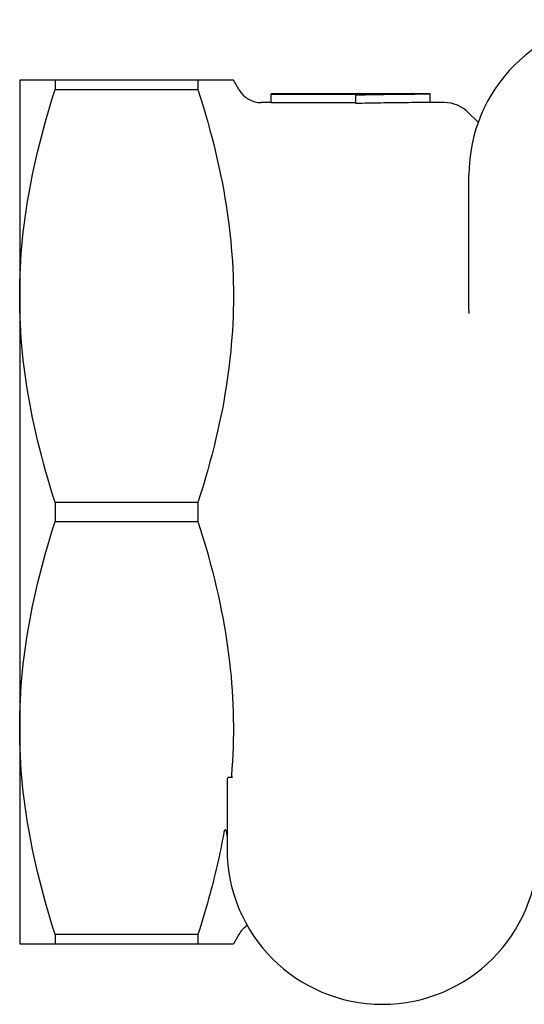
# Model space of a CAD drawing. Header units: millimetres. Extents: x 261 to 558, y -63 to 320.
# Tile 5 of 13: x 261 to 291, y 259 to 316. Entities that reach past the tile are written whole.
import ezdxf

# ---------------------------------------------------------------- set-up
doc = ezdxf.new("R2010")
doc.units = ezdxf.units.MM
doc.layers.add('Detail', color=2, linetype='Continuous')

msp = doc.modelspace()

# ---------------------------------------------------------------- linework, layer by layer
at = {"layer": 'Detail'}
for p, q in [((263.428, 312.094), (261.373, 312.094)), ((261.373, 312.094), (261.373, 299.594)), ((271.687, 312.094), (263.428, 312.094)), ((263.428, 312.094), (263.428, 311.553)), ((273.742, 312.094), (271.687, 312.094)), ((271.687, 312.094), (271.687, 311.553)), ((274.06, 311.544), (273.742, 312.094)), ((263.428, 311.553), (271.687, 311.553)), ((275.921, 311.294), (275.921, 311.28)), ((285.081, 311.294), (275.921, 311.294)), ((275.921, 311.28), (280.837, 311.28)), ((275.921, 310.78), (275.921, 311.28)), ((280.837, 311.28), (280.837, 311.24)), ((280.837, 310.741), (280.837, 311.24)), ((285.14, 311.294), (285.081, 311.294)), ((285.14, 310.794), (285.14, 311.294)), ((275.921, 310.794), (275.359, 310.794)), ((280.837, 310.78), (275.921, 310.78)), ((285.945, 310.794), (285.14, 310.794)), ((287.91, 309.657), (287.359, 310.209)), ((287.373, 298.763), (287.373, 306.594)), ((261.373, 299.594), (261.373, 274.594)), ((287.373, 298.763), (287.373, 298.586)), ((271.687, 287.636), (263.428, 287.636)), ((263.428, 287.636), (263.428, 286.553)), ((271.687, 287.636), (271.687, 286.553)), ((263.428, 286.553), (271.687, 286.553)), ((261.373, 274.594), (261.373, 262.094)), ((273.373, 271.562), (273.373, 267.594)), ((273.473, 271.735), (273.687, 271.735)), ((274.216, 263.788), (274.199, 263.797)), ((274.22, 263.782), (274.216, 263.788)), ((271.687, 262.636), (263.428, 262.636)), ((263.428, 262.636), (263.428, 262.094)), ((271.687, 262.636), (271.687, 262.094)), ((274.06, 262.644), (273.742, 262.094)), ((261.373, 262.094), (263.428, 262.094)), ((263.428, 262.094), (271.687, 262.094)), ((271.687, 262.094), (273.742, 262.094))]:
    msp.add_line(p, q, dxfattribs=at)
at = {"layer": 'Detail', "flags": 128}
for points in [[(261.373, 299.594), (261.376, 300.007), (261.383, 300.418), (261.396, 300.829), (261.415, 301.239), (261.438, 301.649), (261.466, 302.06), (261.5, 302.47), (261.538, 302.882), (261.582, 303.294), (261.631, 303.706), (261.685, 304.12), (261.744, 304.536), (261.808, 304.953), (261.878, 305.371), (261.953, 305.792), (262.033, 306.215), (262.118, 306.641), (262.209, 307.069), (262.305, 307.5), (262.407, 307.935), (262.514, 308.372), (262.627, 308.814), (262.746, 309.259), (262.87, 309.708), (263.001, 310.162), (263.137, 310.621), (263.28, 311.084), (263.428, 311.553)], [(271.687, 311.553), (271.841, 311.068), (271.987, 310.591), (272.127, 310.12), (272.26, 309.654), (272.387, 309.195), (272.507, 308.741), (272.621, 308.292), (272.729, 307.848), (272.831, 307.409), (272.927, 306.974), (273.017, 306.543), (273.102, 306.115), (273.181, 305.691), (273.255, 305.271), (273.323, 304.853), (273.386, 304.438), (273.443, 304.026), (273.496, 303.615), (273.543, 303.208), (273.585, 302.801), (273.622, 302.397), (273.654, 301.994), (273.681, 301.592), (273.703, 301.191), (273.72, 300.791), (273.733, 300.392), (273.74, 299.993), (273.742, 299.594), (273.74, 299.196), (273.733, 298.797), (273.72, 298.397), (273.703, 297.997), (273.681, 297.597), (273.654, 297.195), (273.622, 296.792), (273.585, 296.387), (273.543, 295.981), (273.496, 295.573), (273.443, 295.163), (273.386, 294.751), (273.323, 294.336), (273.255, 293.918), (273.181, 293.498), (273.102, 293.074), (273.017, 292.646), (272.927, 292.215), (272.831, 291.78), (272.729, 291.34), (272.621, 290.896), (272.507, 290.448), (272.387, 289.994), (272.26, 289.534), (272.127, 289.069), (271.987, 288.598), (271.841, 288.12), (271.687, 287.636)], [(280.837, 311.24), (281.017, 311.244), (281.196, 311.249), (281.375, 311.253), (281.554, 311.256), (281.734, 311.26), (281.913, 311.264), (282.092, 311.267), (282.271, 311.27), (282.451, 311.273), (282.63, 311.276), (282.809, 311.278), (282.989, 311.28), (283.168, 311.283), (283.347, 311.285), (283.526, 311.286), (283.706, 311.288), (283.885, 311.289), (284.064, 311.291), (284.243, 311.292), (284.423, 311.293), (284.602, 311.293), (284.781, 311.294), (284.96, 311.294), (285.14, 311.294)], [(285.14, 310.794), (284.96, 310.794), (284.781, 310.794), (284.602, 310.793), (284.423, 310.793), (284.243, 310.792), (284.064, 310.791), (283.885, 310.79), (283.706, 310.788), (283.526, 310.787), (283.347, 310.785), (283.168, 310.783), (282.989, 310.781), (282.809, 310.778), (282.63, 310.776), (282.451, 310.773), (282.271, 310.77), (282.092, 310.767), (281.913, 310.764), (281.734, 310.761), (281.554, 310.757), (281.375, 310.754), (281.196, 310.75), (281.017, 310.746), (280.837, 310.741)], [(263.428, 287.636), (263.28, 288.105), (263.137, 288.568), (263.001, 289.027), (262.87, 289.48), (262.746, 289.93), (262.627, 290.375), (262.514, 290.816), (262.407, 291.254), (262.305, 291.689), (262.209, 292.12), (262.118, 292.548), (262.033, 292.973), (261.953, 293.396), (261.878, 293.817), (261.808, 294.236), (261.744, 294.653), (261.685, 295.068), (261.631, 295.482), (261.582, 295.895), (261.538, 296.307), (261.5, 296.718), (261.466, 297.129), (261.438, 297.539), (261.415, 297.95), (261.396, 298.36), (261.383, 298.771), (261.376, 299.182), (261.373, 299.594)], [(261.373, 274.594), (261.376, 275.007), (261.383, 275.418), (261.396, 275.829), (261.415, 276.239), (261.438, 276.649), (261.466, 277.06), (261.5, 277.47), (261.538, 277.882), (261.582, 278.294), (261.631, 278.706), (261.685, 279.12), (261.744, 279.536), (261.808, 279.953), (261.878, 280.371), (261.953, 280.792), (262.033, 281.215), (262.118, 281.641), (262.209, 282.069), (262.305, 282.5), (262.407, 282.935), (262.514, 283.372), (262.627, 283.814), (262.746, 284.259), (262.87, 284.708), (263.001, 285.162), (263.137, 285.621), (263.28, 286.084), (263.428, 286.553)], [(271.687, 286.553), (271.845, 286.056), (271.995, 285.566), (272.138, 285.083), (272.274, 284.607), (272.403, 284.136), (272.525, 283.671), (272.641, 283.211), (272.751, 282.757), (272.854, 282.307), (272.951, 281.862), (273.042, 281.42), (273.127, 280.983), (273.206, 280.549), (273.28, 280.119), (273.348, 279.691), (273.41, 279.267), (273.467, 278.845), (273.518, 278.425), (273.564, 278.007), (273.605, 277.591), (273.64, 277.177), (273.67, 276.765), (273.695, 276.353), (273.714, 275.942), (273.729, 275.533), (273.738, 275.123), (273.742, 274.714), (273.741, 274.305), (273.735, 273.896), (273.724, 273.486), (273.707, 273.076), (273.685, 272.665), (273.658, 272.253), (273.626, 271.84)], [(263.428, 262.636), (263.28, 263.105), (263.137, 263.568), (263.001, 264.027), (262.87, 264.48), (262.746, 264.93), (262.627, 265.375), (262.514, 265.816), (262.407, 266.254), (262.305, 266.689), (262.209, 267.12), (262.118, 267.548), (262.033, 267.973), (261.953, 268.396), (261.878, 268.817), (261.808, 269.236), (261.744, 269.653), (261.685, 270.068), (261.631, 270.482), (261.582, 270.895), (261.538, 271.307), (261.5, 271.718), (261.466, 272.129), (261.438, 272.539), (261.415, 272.95), (261.396, 273.36), (261.383, 273.771), (261.376, 274.182), (261.373, 274.594)], [(273.626, 271.84), (273.626, 271.833), (273.625, 271.826), (273.625, 271.82), (273.626, 271.814), (273.626, 271.808), (273.627, 271.802), (273.627, 271.796), (273.628, 271.791), (273.63, 271.786), (273.631, 271.781), (273.633, 271.776), (273.635, 271.771), (273.637, 271.766), (273.64, 271.761), (273.643, 271.757), (273.646, 271.753), (273.65, 271.749), (273.654, 271.746), (273.659, 271.743), (273.664, 271.74), (273.67, 271.738), (273.675, 271.737), (273.681, 271.736), (273.687, 271.735)], [(273.186, 268.527), (273.144, 268.297), (273.1, 268.065), (273.055, 267.833), (273.008, 267.6), (272.959, 267.365), (272.909, 267.129), (272.856, 266.893), (272.802, 266.654), (272.747, 266.415), (272.689, 266.174), (272.63, 265.932), (272.569, 265.688), (272.506, 265.443), (272.441, 265.197), (272.375, 264.949), (272.306, 264.699), (272.236, 264.447), (272.163, 264.194), (272.089, 263.939), (272.013, 263.682), (271.934, 263.424), (271.854, 263.163), (271.772, 262.901), (271.687, 262.636)], [(273.373, 268.369), (273.373, 268.39), (273.372, 268.412), (273.371, 268.434), (273.369, 268.457), (273.367, 268.48), (273.364, 268.503), (273.36, 268.525), (273.356, 268.548), (273.351, 268.57), (273.345, 268.592), (273.338, 268.613), (273.329, 268.633), (273.319, 268.653), (273.305, 268.672), (273.286, 268.687), (273.261, 268.687), (273.242, 268.673), (273.228, 268.654), (273.217, 268.634), (273.209, 268.614), (273.202, 268.593), (273.196, 268.572), (273.191, 268.55), (273.186, 268.527)]]:
    msp.add_lwpolyline(points, dxfattribs=at)
at = {"layer": 'Detail'}
for centre, radius, start, end in [((296.373, 306.594), 9, 0, 180), ((275.359, 312.294), 1.5, 210, 270), ((285.945, 308.794), 2, 45, 90), ((282.373, 267.594), 9, 180, 0), ((275.359, 261.894), 1.5, 122.8835, 150)]:
    msp.add_arc(centre, radius, start, end, dxfattribs=at)
msp.add_ellipse((273.473, 271.562), major_axis=(0, 0.173), ratio=0.57735, start_param=0, end_param=1.570796, dxfattribs=at)

doc.saveas('drawing.dxf')
